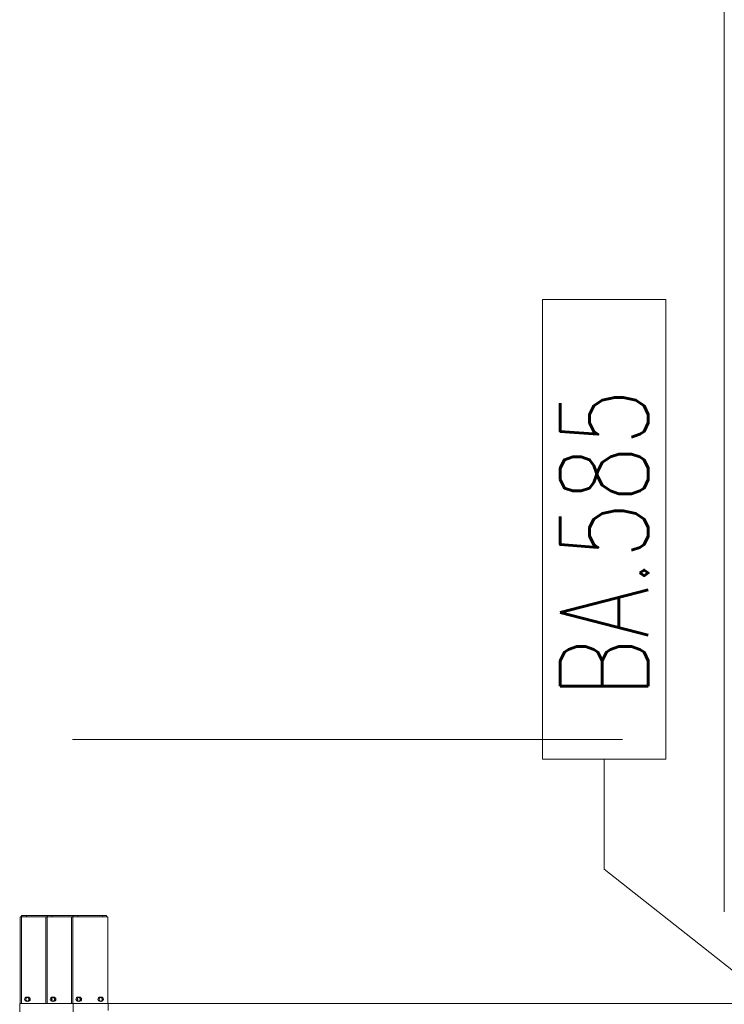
# Model space of a CAD drawing. Header units: millimetres. Extents: x 6807 to 7919, y 15387 to 15883.
# Tile 106 of 120: x 7707 to 7723, y 15527 to 15549. Entities that reach past the tile are written whole.
import ezdxf

# ---------------------------------------------------------------- set-up
doc = ezdxf.new("R2010")
doc.units = ezdxf.units.MM
doc.header["$LTSCALE"] = 10
doc.linetypes.add('MITTE', pattern=[2, 1.25, -0.25, 0.25, -0.25])
for name, color, linetype, lineweight in [('PS_Object', 30, 'Continuous', 13), ('PS_Pos', 1, 'Continuous', 15), ('PS_SOLID', 7, 'Continuous', 30)]:
    doc.layers.add(name, color=color, linetype=linetype, lineweight=lineweight)
doc.styles.add('simplex', font='simplex.shx', dxfattribs={"width": 0.75})

# ---------------------------------------------------------------- blocks, each defined once
blk = doc.blocks.new('*X335')
at = {"color": 1}
for p, q in [((7721.451, 15542.969, -6.61), (7718.651, 15542.969, -6.61)), ((7718.651, 15542.969, -6.61), (7718.651, 15532.526, -6.61)), ((7721.451, 15532.526, -6.61), (7721.451, 15542.969, -6.61)), ((7718.651, 15532.526, -6.61), (7721.451, 15532.526, -6.61)), ((7720.051, 15530.026, -6.61), (7720.051, 15532.526, -6.61)), ((7722.991, 15527.706, -6.61), (7720.051, 15530.026, -6.61))]:
    blk.add_line(p, q, dxfattribs=at)
at = {"color": 30, "style": 'simplex', "width": 0.75}
blk.add_text('BA.585', height=2, rotation=90, dxfattribs=at).set_placement((7721.051, 15533.926, -6.61))

msp = doc.modelspace()

# ---------------------------------------------------------------- linework, layer by layer
at = {"layer": 'PS_Object', "color": 5, "linetype": 'MITTE'}
msp.add_line((7707.966, 15532.97, -0.807), (7767.669, 15532.97, -0.807), dxfattribs=at)
at = {"layer": 'PS_SOLID', "color": 133, "linetype": 'Continuous', "lineweight": 13, "extrusion": (-1, 6.12323e-17, 0)}
msp.add_line((7722.779, 15580.1, -6.61), (7722.779, 15529.06, -6.61), dxfattribs=at)
at = {"layer": 'PS_SOLID', "color": 11, "linetype": 'Continuous', "lineweight": 13, "extrusion": (-1, 6.12323e-17, 0)}
for p, q in [((7706.808, 15528.941, -6.61), (7706.78, 15528.941, -6.61)), ((7706.78, 15528.941, -6.61), (7706.78, 15526.971, -6.61)), ((7707.363, 15528.941, -6.61), (7706.808, 15528.941, -6.61)), ((7706.808, 15527.063, -6.61), (7706.808, 15528.941, -6.61)), ((7706.82, 15528.971, -6.61), (7706.809, 15528.971, -6.61)), ((7706.809, 15528.971, -6.61), (7706.809, 15528.941, -6.61)), ((7706.83, 15528.971, -6.61), (7706.82, 15528.971, -6.61)), ((7706.82, 15528.971, -6.61), (7706.82, 15528.941, -6.61)), ((7706.85, 15528.971, -6.61), (7706.83, 15528.971, -6.61)), ((7706.869, 15528.971, -6.61), (7706.85, 15528.971, -6.61)), ((7706.886, 15528.971, -6.61), (7706.869, 15528.971, -6.61)), ((7706.901, 15528.971, -6.61), (7706.886, 15528.971, -6.61)), ((7706.913, 15528.971, -6.61), (7706.901, 15528.971, -6.61)), ((7706.921, 15528.971, -6.61), (7706.913, 15528.971, -6.61)), ((7706.926, 15528.971, -6.61), (7706.921, 15528.971, -6.61)), ((7707.392, 15528.971, -6.61), (7706.926, 15528.971, -6.61)), ((7706.926, 15528.971, -6.61), (7706.926, 15528.971, -6.61)), ((7706.926, 15528.971, -6.61), (7706.926, 15528.941, -6.61)), ((7707.391, 15528.941, -6.61), (7707.363, 15528.941, -6.61)), ((7707.363, 15528.941, -6.61), (7707.363, 15526.971, -6.61)), ((7707.946, 15528.941, -6.61), (7707.391, 15528.941, -6.61)), ((7707.391, 15527.063, -6.61), (7707.391, 15528.941, -6.61)), ((7707.403, 15528.971, -6.61), (7707.392, 15528.971, -6.61)), ((7707.392, 15528.971, -6.61), (7707.392, 15528.941, -6.61)), ((7707.413, 15528.971, -6.61), (7707.403, 15528.971, -6.61)), ((7707.403, 15528.971, -6.61), (7707.403, 15528.941, -6.61)), ((7707.433, 15528.971, -6.61), (7707.413, 15528.971, -6.61)), ((7707.452, 15528.971, -6.61), (7707.433, 15528.971, -6.61)), ((7707.469, 15528.971, -6.61), (7707.452, 15528.971, -6.61)), ((7707.484, 15528.971, -6.61), (7707.469, 15528.971, -6.61)), ((7707.496, 15528.971, -6.61), (7707.484, 15528.971, -6.61)), ((7707.505, 15528.971, -6.61), (7707.496, 15528.971, -6.61)), ((7707.509, 15528.971, -6.61), (7707.505, 15528.971, -6.61)), ((7707.975, 15528.971, -6.61), (7707.509, 15528.971, -6.61)), ((7707.509, 15528.971, -6.61), (7707.509, 15528.971, -6.61)), ((7707.509, 15528.971, -6.61), (7707.509, 15528.941, -6.61)), ((7707.974, 15528.941, -6.61), (7707.946, 15528.941, -6.61)), ((7707.946, 15528.941, -6.61), (7707.946, 15526.971, -6.61)), ((7708.772, 15528.941, -6.61), (7707.974, 15528.941, -6.61)), ((7707.974, 15527.063, -6.61), (7707.974, 15528.941, -6.61)), ((7707.986, 15528.971, -6.61), (7707.975, 15528.971, -6.61)), ((7707.975, 15528.971, -6.61), (7707.975, 15528.941, -6.61)), ((7707.996, 15528.971, -6.61), (7707.986, 15528.971, -6.61)), ((7707.986, 15528.971, -6.61), (7707.986, 15528.941, -6.61)), ((7708.016, 15528.971, -6.61), (7707.996, 15528.971, -6.61)), ((7708.035, 15528.971, -6.61), (7708.016, 15528.971, -6.61)), ((7708.052, 15528.971, -6.61), (7708.035, 15528.971, -6.61)), ((7708.067, 15528.971, -6.61), (7708.052, 15528.971, -6.61)), ((7708.079, 15528.971, -6.61), (7708.067, 15528.971, -6.61)), ((7708.088, 15528.971, -6.61), (7708.079, 15528.971, -6.61)), ((7708.092, 15528.971, -6.61), (7708.088, 15528.971, -6.61)), ((7708.652, 15528.971, -6.61), (7708.092, 15528.971, -6.61)), ((7708.092, 15528.971, -6.61), (7708.092, 15528.971, -6.61)), ((7708.092, 15528.971, -6.61), (7708.092, 15528.941, -6.61)), ((7708.653, 15528.971, -6.61), (7708.652, 15528.971, -6.61)), ((7708.652, 15528.941, -6.61), (7708.652, 15528.971, -6.61)), ((7708.658, 15528.971, -6.61), (7708.653, 15528.971, -6.61)), ((7708.668, 15528.971, -6.61), (7708.658, 15528.971, -6.61)), ((7708.681, 15528.971, -6.61), (7708.668, 15528.971, -6.61)), ((7708.696, 15528.971, -6.61), (7708.681, 15528.971, -6.61)), ((7708.714, 15528.971, -6.61), (7708.696, 15528.971, -6.61)), ((7708.734, 15528.971, -6.61), (7708.714, 15528.971, -6.61)), ((7708.744, 15528.971, -6.61), (7708.734, 15528.971, -6.61)), ((7708.744, 15528.941, -6.61), (7708.744, 15528.971, -6.61)), ((7708.772, 15526.971, -6.61), (7708.772, 15528.941, -6.61)), ((7706.915, 15527.096, -6.61), (7706.941, 15527.118, -6.61)), ((7706.941, 15527.118, -6.61), (7706.975, 15527.118, -6.61)), ((7706.947, 15527.118, -6.61), (7706.973, 15527.096, -6.61)), ((7706.975, 15527.096, -6.61), (7706.949, 15527.118, -6.61)), ((7706.973, 15527.118, -6.61), (7706.999, 15527.096, -6.61)), ((7706.975, 15527.118, -6.61), (7707.001, 15527.096, -6.61)), ((7707.498, 15527.096, -6.61), (7707.524, 15527.118, -6.61)), ((7707.524, 15527.118, -6.61), (7707.558, 15527.118, -6.61)), ((7707.53, 15527.118, -6.61), (7707.556, 15527.096, -6.61)), ((7707.558, 15527.096, -6.61), (7707.532, 15527.118, -6.61)), ((7707.556, 15527.118, -6.61), (7707.582, 15527.096, -6.61)), ((7707.558, 15527.118, -6.61), (7707.584, 15527.096, -6.61)), ((7708.081, 15527.096, -6.61), (7708.107, 15527.118, -6.61)), ((7708.107, 15527.118, -6.61), (7708.141, 15527.118, -6.61)), ((7708.113, 15527.118, -6.61), (7708.139, 15527.096, -6.61)), ((7708.141, 15527.096, -6.61), (7708.115, 15527.118, -6.61)), ((7708.139, 15527.118, -6.61), (7708.165, 15527.096, -6.61)), ((7708.141, 15527.118, -6.61), (7708.167, 15527.096, -6.61)), ((7708.579, 15527.096, -6.61), (7708.606, 15527.118, -6.61)), ((7708.606, 15527.118, -6.61), (7708.64, 15527.118, -6.61)), ((7708.612, 15527.118, -6.61), (7708.638, 15527.096, -6.61)), ((7708.64, 15527.096, -6.61), (7708.614, 15527.118, -6.61)), ((7708.638, 15527.118, -6.61), (7708.664, 15527.096, -6.61)), ((7708.64, 15527.118, -6.61), (7708.666, 15527.096, -6.61)), ((7706.769, 15526.971, -6.61), (7706.769, 15526.211, -6.61)), ((7706.78, 15526.971, -6.61), (7706.769, 15526.971, -6.61)), ((7706.78, 15526.971, -6.61), (7706.808, 15526.971, -6.61)), ((7706.808, 15526.971, -6.61), (7706.808, 15527.063, -6.61)), ((7707.363, 15526.971, -6.61), (7706.808, 15526.971, -6.61)), ((7706.909, 15527.063, -6.61), (7706.915, 15527.096, -6.61)), ((7706.926, 15527.033, -6.61), (7706.909, 15527.063, -6.61)), ((7706.958, 15527.021, -6.61), (7706.926, 15527.033, -6.61)), ((7706.962, 15527.033, -6.61), (7706.944, 15527.026, -6.61)), ((7706.945, 15527.026, -6.61), (7706.964, 15527.033, -6.61)), ((7706.988, 15527.033, -6.61), (7706.957, 15527.022, -6.61)), ((7706.99, 15527.033, -6.61), (7706.958, 15527.021, -6.61)), ((7706.979, 15527.063, -6.61), (7706.962, 15527.033, -6.61)), ((7706.964, 15527.033, -6.61), (7706.981, 15527.063, -6.61)), ((7706.973, 15527.096, -6.61), (7706.979, 15527.063, -6.61)), ((7706.981, 15527.063, -6.61), (7706.975, 15527.096, -6.61)), ((7707.005, 15527.063, -6.61), (7706.988, 15527.033, -6.61)), ((7707.007, 15527.063, -6.61), (7706.99, 15527.033, -6.61)), ((7706.999, 15527.096, -6.61), (7707.005, 15527.063, -6.61)), ((7707.001, 15527.096, -6.61), (7707.007, 15527.063, -6.61)), ((7707.946, 15526.971, -6.61), (7707.363, 15526.971, -6.61)), ((7707.391, 15526.971, -6.61), (7707.391, 15527.063, -6.61)), ((7707.492, 15527.063, -6.61), (7707.498, 15527.096, -6.61)), ((7707.509, 15527.033, -6.61), (7707.492, 15527.063, -6.61)), ((7707.498, 15527.096, -6.61), (7707.498, 15527.096, -6.61)), ((7707.498, 15527.096, -6.61), (7707.504, 15527.063, -6.61)), ((7707.504, 15527.063, -6.61), (7707.498, 15527.052, -6.61)), ((7707.5, 15527.096, -6.61), (7707.499, 15527.097, -6.61)), ((7707.499, 15527.051, -6.61), (7707.506, 15527.063, -6.61)), ((7707.506, 15527.063, -6.61), (7707.5, 15527.096, -6.61)), ((7707.541, 15527.021, -6.61), (7707.509, 15527.033, -6.61)), ((7707.545, 15527.033, -6.61), (7707.527, 15527.026, -6.61)), ((7707.528, 15527.026, -6.61), (7707.547, 15527.033, -6.61)), ((7707.571, 15527.033, -6.61), (7707.54, 15527.022, -6.61)), ((7707.573, 15527.033, -6.61), (7707.541, 15527.021, -6.61)), ((7707.562, 15527.063, -6.61), (7707.545, 15527.033, -6.61)), ((7707.547, 15527.033, -6.61), (7707.564, 15527.063, -6.61)), ((7707.556, 15527.096, -6.61), (7707.562, 15527.063, -6.61)), ((7707.564, 15527.063, -6.61), (7707.558, 15527.096, -6.61)), ((7707.588, 15527.063, -6.61), (7707.571, 15527.033, -6.61)), ((7707.59, 15527.063, -6.61), (7707.573, 15527.033, -6.61)), ((7707.582, 15527.096, -6.61), (7707.588, 15527.063, -6.61)), ((7707.584, 15527.096, -6.61), (7707.59, 15527.063, -6.61)), ((7707.946, 15526.971, -6.61), (7707.974, 15526.971, -6.61)), ((7707.974, 15526.971, -6.61), (7707.974, 15527.063, -6.61)), ((7707.981, 15526.971, -6.61), (7707.974, 15526.971, -6.61)), ((7708.779, 15526.971, -6.61), (7707.981, 15526.971, -6.61)), ((7707.981, 15526.211, -6.61), (7707.981, 15526.971, -6.61)), ((7708.075, 15527.063, -6.61), (7708.081, 15527.096, -6.61)), ((7708.092, 15527.033, -6.61), (7708.075, 15527.063, -6.61)), ((7708.081, 15527.096, -6.61), (7708.081, 15527.096, -6.61)), ((7708.081, 15527.096, -6.61), (7708.087, 15527.063, -6.61)), ((7708.087, 15527.063, -6.61), (7708.081, 15527.052, -6.61)), ((7708.083, 15527.096, -6.61), (7708.082, 15527.097, -6.61)), ((7708.082, 15527.051, -6.61), (7708.089, 15527.063, -6.61)), ((7708.089, 15527.063, -6.61), (7708.083, 15527.096, -6.61)), ((7708.124, 15527.021, -6.61), (7708.092, 15527.033, -6.61)), ((7708.128, 15527.033, -6.61), (7708.11, 15527.026, -6.61)), ((7708.111, 15527.026, -6.61), (7708.13, 15527.033, -6.61)), ((7708.154, 15527.033, -6.61), (7708.123, 15527.022, -6.61)), ((7708.156, 15527.033, -6.61), (7708.124, 15527.021, -6.61)), ((7708.145, 15527.063, -6.61), (7708.128, 15527.033, -6.61)), ((7708.13, 15527.033, -6.61), (7708.147, 15527.063, -6.61)), ((7708.139, 15527.096, -6.61), (7708.145, 15527.063, -6.61)), ((7708.147, 15527.063, -6.61), (7708.141, 15527.096, -6.61)), ((7708.171, 15527.063, -6.61), (7708.154, 15527.033, -6.61)), ((7708.173, 15527.063, -6.61), (7708.156, 15527.033, -6.61)), ((7708.165, 15527.096, -6.61), (7708.171, 15527.063, -6.61)), ((7708.167, 15527.096, -6.61), (7708.173, 15527.063, -6.61)), ((7708.574, 15527.063, -6.61), (7708.579, 15527.096, -6.61)), ((7708.591, 15527.033, -6.61), (7708.574, 15527.063, -6.61)), ((7708.623, 15527.021, -6.61), (7708.591, 15527.033, -6.61)), ((7708.627, 15527.033, -6.61), (7708.609, 15527.026, -6.61)), ((7708.61, 15527.026, -6.61), (7708.629, 15527.033, -6.61)), ((7708.653, 15527.033, -6.61), (7708.622, 15527.022, -6.61)), ((7708.655, 15527.033, -6.61), (7708.623, 15527.021, -6.61)), ((7708.644, 15527.063, -6.61), (7708.627, 15527.033, -6.61)), ((7708.629, 15527.033, -6.61), (7708.646, 15527.063, -6.61)), ((7708.638, 15527.096, -6.61), (7708.644, 15527.063, -6.61)), ((7708.646, 15527.063, -6.61), (7708.64, 15527.096, -6.61)), ((7708.67, 15527.063, -6.61), (7708.653, 15527.033, -6.61)), ((7708.672, 15527.063, -6.61), (7708.655, 15527.033, -6.61)), ((7708.664, 15527.096, -6.61), (7708.67, 15527.063, -6.61)), ((7708.666, 15527.096, -6.61), (7708.672, 15527.063, -6.61)), ((7708.779, 15526.813, -6.61), (7708.779, 15526.971, -6.61)), ((7733.699, 15526.971, -6.61), (7708.779, 15526.971, -6.61))]:
    msp.add_line(p, q, dxfattribs=at)
at = {"layer": 'PS_SOLID', "color": 11, "linetype": 'Continuous', "lineweight": 13}
for centre in [(7706.932, 15527.071, -6.61), (7706.958, 15527.071, -6.61), (7707.515, 15527.071, -6.61), (7707.541, 15527.071, -6.61), (7708.098, 15527.071, -6.61), (7708.124, 15527.071, -6.61), (7708.597, 15527.071, -6.61), (7708.623, 15527.071, -6.61)]:
    msp.add_circle(centre, 0.05, dxfattribs=at)

# ---------------------------------------------------------------- block references
at = {"layer": 'PS_Pos'}
msp.add_blockref('*X335', (0, 0), dxfattribs=at)

doc.saveas('drawing.dxf')
